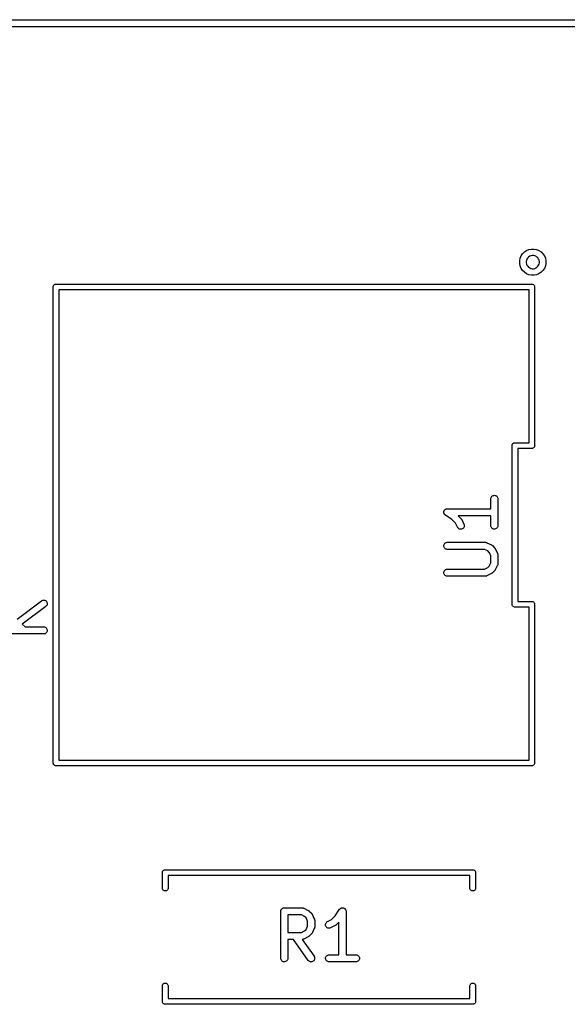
# Model space of a CAD drawing. Extents: x 3.21 to 7.14, y -3.49 to -0.7.
# Tile 10 of 12: x 6.13 to 6.59, y -2.21 to -1.39. Entities that reach past the tile are written whole.
import ezdxf

# ---------------------------------------------------------------- set-up
doc = ezdxf.new("R2010")
doc.units = 0
doc.header["$MEASUREMENT"] = 0
doc.layers.add('BLACK', color=7, linetype='CONTINUOUS')

msp = doc.modelspace()

# ---------------------------------------------------------------- linework, layer by layer
at = {"layer": 'BLACK', "linetype": 'CONTINUOUS'}
for p, q in [((3.23514, -1.38705), (7.07486, -1.38705)), ((7.07378, -1.39295), (3.23795, -1.39295)), ((6.55548, -1.58301), (6.55701, -1.58148)), ((6.55701, -1.58148), (6.5588, -1.58028)), ((6.5588, -1.58028), (6.5608, -1.57945)), ((6.5608, -1.57945), (6.56292, -1.57903)), ((6.56292, -1.57903), (6.56508, -1.57903)), ((6.56508, -1.57903), (6.5672, -1.57945)), ((6.5672, -1.57945), (6.5692, -1.58028)), ((6.5692, -1.58028), (6.57099, -1.58148)), ((6.57099, -1.58148), (6.57252, -1.58301)), ((6.55303, -1.58892), (6.55345, -1.5868)), ((6.55303, -1.59108), (6.55303, -1.58892)), ((6.55345, -1.5868), (6.55428, -1.5848)), ((6.55428, -1.5848), (6.55548, -1.58301)), ((6.55873, -1.5884), (6.55851, -1.58946)), ((6.55851, -1.58946), (6.55851, -1.59054)), ((6.55851, -1.59054), (6.55873, -1.5916)), ((6.55914, -1.5874), (6.55873, -1.5884)), ((6.55974, -1.5865), (6.55914, -1.5874)), ((6.5605, -1.58574), (6.55974, -1.5865)), ((6.5614, -1.58514), (6.5605, -1.58574)), ((6.5624, -1.58473), (6.5614, -1.58514)), ((6.56346, -1.58451), (6.5624, -1.58473)), ((6.56454, -1.58451), (6.56346, -1.58451)), ((6.5656, -1.58473), (6.56454, -1.58451)), ((6.5666, -1.58514), (6.5656, -1.58473)), ((6.5675, -1.58574), (6.5666, -1.58514)), ((6.56826, -1.5865), (6.5675, -1.58574)), ((6.56886, -1.5874), (6.56826, -1.5865)), ((6.56927, -1.5884), (6.56886, -1.5874)), ((6.56949, -1.58946), (6.56927, -1.5884)), ((6.56927, -1.5916), (6.56949, -1.59054)), ((6.56949, -1.59054), (6.56949, -1.58946)), ((6.57252, -1.58301), (6.57372, -1.5848)), ((6.57372, -1.5848), (6.57455, -1.5868)), ((6.57455, -1.5868), (6.57497, -1.58892)), ((6.57497, -1.58892), (6.57497, -1.59108)), ((6.55345, -1.5932), (6.55303, -1.59108)), ((6.55428, -1.5952), (6.55345, -1.5932)), ((6.55548, -1.59699), (6.55428, -1.5952)), ((6.55701, -1.59852), (6.55548, -1.59699)), ((6.5588, -1.59972), (6.55701, -1.59852)), ((6.55873, -1.5916), (6.55914, -1.5926)), ((6.55914, -1.5926), (6.55974, -1.5935)), ((6.55974, -1.5935), (6.5605, -1.59426)), ((6.5605, -1.59426), (6.5614, -1.59486)), ((6.5614, -1.59486), (6.5624, -1.59527)), ((6.5624, -1.59527), (6.56346, -1.59549)), ((6.56346, -1.59549), (6.56454, -1.59549)), ((6.56454, -1.59549), (6.5656, -1.59527)), ((6.5656, -1.59527), (6.5666, -1.59486)), ((6.5666, -1.59486), (6.5675, -1.59426)), ((6.5675, -1.59426), (6.56826, -1.5935)), ((6.56826, -1.5935), (6.56886, -1.5926)), ((6.56886, -1.5926), (6.56927, -1.5916)), ((6.57099, -1.59852), (6.5692, -1.59972)), ((6.57252, -1.59699), (6.57099, -1.59852)), ((6.57372, -1.5952), (6.57252, -1.59699)), ((6.57455, -1.5932), (6.57372, -1.5952)), ((6.57497, -1.59108), (6.57455, -1.5932)), ((6.5608, -1.60055), (6.5588, -1.59972)), ((6.56292, -1.60097), (6.5608, -1.60055)), ((6.56508, -1.60097), (6.56292, -1.60097)), ((6.5672, -1.60055), (6.56508, -1.60097)), ((6.5692, -1.59972), (6.5672, -1.60055)), ((6.16241, -1.61079), (6.16246, -1.61032)), ((6.16243, -1.6109), (6.16241, -1.61079)), ((6.16243, -2.0091), (6.16243, -1.6109)), ((6.16246, -1.61032), (6.16259, -1.60988)), ((6.16259, -1.60988), (6.16281, -1.60947)), ((6.16281, -1.60947), (6.16311, -1.60911)), ((6.16311, -1.60911), (6.16347, -1.60881)), ((6.16347, -1.60881), (6.16388, -1.60859)), ((6.16388, -1.60859), (6.16432, -1.60846)), ((6.16432, -1.60846), (6.16467, -1.60843)), ((6.16467, -1.60843), (6.16479, -1.60841)), ((6.16479, -1.60841), (6.1649, -1.60843)), ((6.1649, -1.60843), (6.5631, -1.60843)), ((6.16715, -1.61315), (6.16715, -2.00685)), ((6.56085, -1.61315), (6.16715, -1.61315)), ((6.56085, -1.74123), (6.56085, -1.61315)), ((6.5631, -1.60843), (6.56321, -1.60841)), ((6.56321, -1.60841), (6.56333, -1.60843)), ((6.56333, -1.60843), (6.56368, -1.60846)), ((6.56368, -1.60846), (6.56412, -1.60859)), ((6.56412, -1.60859), (6.56453, -1.60881)), ((6.56453, -1.60881), (6.56489, -1.60911)), ((6.56489, -1.60911), (6.56519, -1.60947)), ((6.56519, -1.60947), (6.56541, -1.60988)), ((6.56541, -1.60988), (6.56554, -1.61032)), ((6.56554, -1.61032), (6.56559, -1.61079)), ((6.56559, -1.61079), (6.56557, -1.6109)), ((6.56557, -1.6109), (6.56557, -1.74348)), ((6.54667, -1.7436), (6.54671, -1.74313)), ((6.54668, -1.74371), (6.54667, -1.7436)), ((6.54668, -1.87629), (6.54668, -1.74371)), ((6.54671, -1.74313), (6.54685, -1.74269)), ((6.54685, -1.74269), (6.54707, -1.74228)), ((6.54707, -1.74228), (6.54736, -1.74192)), ((6.54736, -1.74192), (6.54772, -1.74162)), ((6.54772, -1.74162), (6.54813, -1.7414)), ((6.54813, -1.7414), (6.54858, -1.74127)), ((6.54858, -1.74127), (6.54892, -1.74123)), ((6.54892, -1.74123), (6.54904, -1.74122)), ((6.54892, -1.74123), (6.54892, -1.74123)), ((6.54904, -1.74122), (6.54916, -1.74123)), ((6.54916, -1.74123), (6.56085, -1.74123)), ((6.5631, -1.74596), (6.5514, -1.74596)), ((6.5514, -1.74596), (6.5514, -1.87404)), ((6.56321, -1.74597), (6.5631, -1.74596)), ((6.56333, -1.74596), (6.56321, -1.74597)), ((6.56368, -1.74592), (6.56333, -1.74596)), ((6.56333, -1.74596), (6.56333, -1.74596)), ((6.56412, -1.74579), (6.56368, -1.74592)), ((6.56453, -1.74557), (6.56412, -1.74579)), ((6.56489, -1.74527), (6.56453, -1.74557)), ((6.56519, -1.74491), (6.56489, -1.74527)), ((6.56541, -1.7445), (6.56519, -1.74491)), ((6.56554, -1.74406), (6.56541, -1.7445)), ((6.56559, -1.7436), (6.56554, -1.74406)), ((6.56557, -1.74348), (6.56559, -1.7436)), ((6.52886, -1.78809), (6.52892, -1.78752)), ((6.52886, -1.78813), (6.52886, -1.78809)), ((6.52886, -1.79642), (6.52886, -1.78813)), ((6.52892, -1.78752), (6.5291, -1.78697)), ((6.5291, -1.78697), (6.52937, -1.78646)), ((6.52937, -1.78646), (6.52974, -1.78602)), ((6.52974, -1.78602), (6.53019, -1.78566)), ((6.53019, -1.78566), (6.5307, -1.78539)), ((6.5307, -1.78539), (6.53126, -1.78523)), ((6.53126, -1.78523), (6.53183, -1.78518)), ((6.53183, -1.78518), (6.5324, -1.78524)), ((6.5324, -1.78524), (6.53295, -1.78541)), ((6.53295, -1.78541), (6.53346, -1.78568)), ((6.53346, -1.78568), (6.53391, -1.78605)), ((6.53391, -1.78605), (6.53427, -1.78649)), ((6.53427, -1.78649), (6.53454, -1.787)), ((6.53454, -1.787), (6.53471, -1.78756)), ((6.53471, -1.78756), (6.53476, -1.78813)), ((6.53476, -1.78813), (6.53476, -1.81063)), ((6.49081, -1.79692), (6.49107, -1.79678)), ((6.49107, -1.79678), (6.49131, -1.79665)), ((6.49131, -1.79665), (6.49132, -1.79665)), ((6.49132, -1.79665), (6.49159, -1.79657)), ((6.49132, -1.79665), (6.49132, -1.79665)), ((6.49159, -1.79657), (6.49187, -1.79648)), ((6.49187, -1.79648), (6.49216, -1.79645)), ((6.49187, -1.79648), (6.49187, -1.79648)), ((6.49187, -1.79648), (6.49187, -1.79648)), ((6.49216, -1.79645), (6.49244, -1.79642)), ((6.49244, -1.79642), (6.52886, -1.79642)), ((6.48949, -1.79935), (6.48952, -1.79907)), ((6.48949, -1.79936), (6.48949, -1.79935)), ((6.48949, -1.79935), (6.48949, -1.79935)), ((6.48951, -1.79965), (6.48949, -1.79936)), ((6.48954, -1.79993), (6.48951, -1.79965)), ((6.48952, -1.79907), (6.48955, -1.79878)), ((6.48962, -1.80021), (6.48954, -1.79993)), ((6.48954, -1.79993), (6.48954, -1.79993)), ((6.48954, -1.79993), (6.48954, -1.79993)), ((6.48955, -1.79878), (6.48964, -1.7985)), ((6.48955, -1.79878), (6.48955, -1.79878)), ((6.48955, -1.79878), (6.48955, -1.79878)), ((6.4897, -1.80048), (6.48962, -1.80021)), ((6.48964, -1.7985), (6.48972, -1.79823)), ((6.48983, -1.80073), (6.4897, -1.80048)), ((6.4897, -1.80048), (6.4897, -1.80048)), ((6.4897, -1.80048), (6.4897, -1.80048)), ((6.48972, -1.79823), (6.48986, -1.79796)), ((6.48972, -1.79823), (6.48972, -1.79823)), ((6.48972, -1.79823), (6.48972, -1.79823)), ((6.48997, -1.80099), (6.48983, -1.80073)), ((6.48986, -1.79796), (6.48999, -1.79773)), ((6.49015, -1.80122), (6.48997, -1.80099)), ((6.48997, -1.80099), (6.48997, -1.80099)), ((6.48997, -1.80099), (6.48997, -1.80099)), ((6.48999, -1.79772), (6.49018, -1.7975)), ((6.48999, -1.79773), (6.48999, -1.79772)), ((6.48999, -1.79772), (6.48999, -1.79772)), ((6.49033, -1.80144), (6.49015, -1.80122)), ((6.49018, -1.7975), (6.49036, -1.79728)), ((6.49055, -1.80163), (6.49033, -1.80144)), ((6.49033, -1.80144), (6.49033, -1.80144)), ((6.49033, -1.80144), (6.49033, -1.80144)), ((6.49036, -1.79728), (6.49059, -1.79709)), ((6.49036, -1.79728), (6.49036, -1.79728)), ((6.49036, -1.79728), (6.49036, -1.79728)), ((6.49077, -1.80181), (6.49055, -1.80163)), ((6.49059, -1.79709), (6.49081, -1.79692)), ((6.4908, -1.80183), (6.49077, -1.80181)), ((6.49077, -1.80181), (6.49077, -1.80181)), ((6.49077, -1.80181), (6.49077, -1.80181)), ((6.49077, -1.80181), (6.49077, -1.80181)), ((6.49618, -1.80542), (6.4908, -1.80183)), ((6.49081, -1.79692), (6.49081, -1.79692)), ((6.49081, -1.79692), (6.49081, -1.79692)), ((6.52886, -1.80233), (6.50144, -1.80233)), ((6.50144, -1.80233), (6.5039, -1.80479)), ((6.5039, -1.80479), (6.50393, -1.80482)), ((6.50393, -1.80482), (6.50403, -1.80495)), ((6.50403, -1.80495), (6.50415, -1.80507)), ((6.50415, -1.80507), (6.50421, -1.80517)), ((6.52886, -1.81063), (6.52886, -1.80233)), ((6.49939, -1.80863), (6.49618, -1.80542)), ((6.50105, -1.81195), (6.49939, -1.80863)), ((6.50135, -1.81243), (6.50105, -1.81195)), ((6.50175, -1.81285), (6.50135, -1.81243)), ((6.50222, -1.81319), (6.50175, -1.81285)), ((6.50275, -1.81342), (6.50222, -1.81319)), ((6.50421, -1.80517), (6.50429, -1.80527)), ((6.50429, -1.80527), (6.50437, -1.80542)), ((6.50437, -1.80542), (6.50446, -1.80556)), ((6.50499, -1.81328), (6.50445, -1.81348)), ((6.50446, -1.80556), (6.50633, -1.80931)), ((6.50548, -1.81297), (6.50499, -1.81328)), ((6.5059, -1.81258), (6.50548, -1.81297)), ((6.50624, -1.81211), (6.5059, -1.81258)), ((6.50648, -1.81159), (6.50624, -1.81211)), ((6.50633, -1.80931), (6.50635, -1.80934)), ((6.50635, -1.80934), (6.50655, -1.80988)), ((6.50661, -1.81103), (6.50648, -1.81159)), ((6.50655, -1.80988), (6.50664, -1.81045)), ((6.50664, -1.81045), (6.50661, -1.81103)), ((6.52891, -1.8112), (6.52886, -1.81063)), ((6.52908, -1.81175), (6.52891, -1.8112)), ((6.52935, -1.81226), (6.52908, -1.81175)), ((6.52972, -1.81271), (6.52935, -1.81226)), ((6.53016, -1.81307), (6.52972, -1.81271)), ((6.53067, -1.81335), (6.53016, -1.81307)), ((6.53122, -1.81352), (6.53067, -1.81335)), ((6.53292, -1.81336), (6.53236, -1.81353)), ((6.53343, -1.8131), (6.53292, -1.81336)), ((6.53388, -1.81274), (6.53343, -1.8131)), ((6.53425, -1.81229), (6.53388, -1.81274)), ((6.53452, -1.81179), (6.53425, -1.81229)), ((6.5347, -1.81124), (6.53452, -1.81179)), ((6.53476, -1.81067), (6.5347, -1.81124)), ((6.53476, -1.81063), (6.53476, -1.81067)), ((6.50331, -1.81355), (6.50275, -1.81342)), ((6.50388, -1.81357), (6.50331, -1.81355)), ((6.50445, -1.81348), (6.50388, -1.81357)), ((6.53179, -1.81358), (6.53122, -1.81352)), ((6.53236, -1.81353), (6.53179, -1.81358)), ((6.48949, -1.82748), (6.48955, -1.82691)), ((6.48954, -1.82805), (6.48949, -1.82748)), ((6.4897, -1.82861), (6.48954, -1.82805)), ((6.48955, -1.82691), (6.48972, -1.82635)), ((6.48997, -1.82912), (6.4897, -1.82861)), ((6.48972, -1.82635), (6.48999, -1.82585)), ((6.49033, -1.82956), (6.48997, -1.82912)), ((6.48999, -1.82585), (6.49036, -1.8254)), ((6.49077, -1.82994), (6.49033, -1.82956)), ((6.49036, -1.8254), (6.49081, -1.82504)), ((6.49081, -1.82504), (6.49131, -1.82477)), ((6.49131, -1.82477), (6.49187, -1.8246)), ((6.49187, -1.8246), (6.49244, -1.82455)), ((6.49244, -1.82455), (6.52431, -1.82455)), ((6.52431, -1.82455), (6.52435, -1.82455)), ((6.52435, -1.82455), (6.52444, -1.82456)), ((6.52444, -1.82456), (6.52453, -1.82455)), ((6.52453, -1.82455), (6.52472, -1.82459)), ((6.52472, -1.82459), (6.52493, -1.82461)), ((6.52493, -1.82461), (6.52501, -1.82464)), ((6.52501, -1.82464), (6.52509, -1.82465)), ((6.52509, -1.82465), (6.52528, -1.82472)), ((6.52528, -1.82472), (6.52547, -1.82479)), ((6.52547, -1.82479), (6.52555, -1.82483)), ((6.52555, -1.82483), (6.52563, -1.82486)), ((6.52563, -1.82486), (6.52938, -1.82673)), ((6.52938, -1.82673), (6.52942, -1.82675)), ((6.52942, -1.82675), (6.52956, -1.82684)), ((6.52956, -1.82684), (6.5297, -1.82692)), ((6.5297, -1.82692), (6.5298, -1.827)), ((6.5298, -1.827), (6.5299, -1.82707)), ((6.5299, -1.82707), (6.53002, -1.82718)), ((6.53002, -1.82718), (6.53015, -1.82729)), ((6.53015, -1.82729), (6.53202, -1.82916)), ((6.53202, -1.82916), (6.53205, -1.82919)), ((6.53205, -1.82919), (6.53216, -1.82932)), ((6.53216, -1.82932), (6.53227, -1.82944)), ((6.53227, -1.82944), (6.53234, -1.82954)), ((6.53234, -1.82954), (6.53241, -1.82964)), ((6.53241, -1.82964), (6.53249, -1.82979)), ((6.53249, -1.82979), (6.53258, -1.82993)), ((6.49128, -1.83021), (6.49077, -1.82994)), ((6.49183, -1.83039), (6.49128, -1.83021)), ((6.4924, -1.83045), (6.49183, -1.83039)), ((6.49244, -1.83045), (6.4924, -1.83045)), ((6.52361, -1.83045), (6.49244, -1.83045)), ((6.52631, -1.8318), (6.52361, -1.83045)), ((6.52751, -1.833), (6.52631, -1.8318)), ((6.52886, -1.8357), (6.52751, -1.833)), ((6.52886, -1.8418), (6.52886, -1.8357)), ((6.53258, -1.82993), (6.53445, -1.83368)), ((6.53445, -1.83368), (6.53447, -1.83371)), ((6.53447, -1.83371), (6.5345, -1.8338)), ((6.5345, -1.8338), (6.53454, -1.83387)), ((6.53454, -1.83387), (6.5346, -1.83407)), ((6.5346, -1.83407), (6.53467, -1.83426)), ((6.53467, -1.83426), (6.53468, -1.83434)), ((6.53468, -1.83434), (6.53471, -1.83442)), ((6.53471, -1.83442), (6.53473, -1.83463)), ((6.53473, -1.83463), (6.53476, -1.83482)), ((6.53476, -1.83482), (6.53475, -1.83491)), ((6.53475, -1.83491), (6.53476, -1.835)), ((6.53476, -1.835), (6.53476, -1.8425)), ((6.52361, -1.84704), (6.52631, -1.84569)), ((6.52631, -1.84569), (6.52751, -1.8445)), ((6.52751, -1.8445), (6.52886, -1.8418)), ((6.53445, -1.84382), (6.53258, -1.84757)), ((6.53448, -1.84374), (6.53445, -1.84382)), ((6.53452, -1.84366), (6.53448, -1.84374)), ((6.53459, -1.84347), (6.53452, -1.84366)), ((6.53466, -1.84328), (6.53459, -1.84347)), ((6.53467, -1.84319), (6.53466, -1.84328)), ((6.5347, -1.84311), (6.53467, -1.84319)), ((6.53472, -1.84291), (6.5347, -1.84311)), ((6.53476, -1.84271), (6.53472, -1.84291)), ((6.53476, -1.84254), (6.53475, -1.84262)), ((6.53475, -1.84262), (6.53476, -1.84271)), ((6.53476, -1.8425), (6.53476, -1.84254)), ((6.48949, -1.84998), (6.48955, -1.8494)), ((6.48954, -1.85055), (6.48949, -1.84998)), ((6.4897, -1.8511), (6.48954, -1.85055)), ((6.48955, -1.8494), (6.48972, -1.84885)), ((6.48997, -1.85161), (6.4897, -1.8511)), ((6.48972, -1.84885), (6.48999, -1.84835)), ((6.49033, -1.85206), (6.48997, -1.85161)), ((6.48999, -1.84835), (6.49036, -1.8479)), ((6.49077, -1.85243), (6.49033, -1.85206)), ((6.49036, -1.8479), (6.49081, -1.84754)), ((6.49128, -1.85271), (6.49077, -1.85243)), ((6.49081, -1.84754), (6.49131, -1.84727)), ((6.49183, -1.85288), (6.49128, -1.85271)), ((6.49131, -1.84727), (6.49187, -1.8471)), ((6.4924, -1.85295), (6.49183, -1.85288)), ((6.49187, -1.8471), (6.49244, -1.84704)), ((6.49244, -1.85295), (6.4924, -1.85295)), ((6.49244, -1.84704), (6.52361, -1.84704)), ((6.52431, -1.85295), (6.49244, -1.85295)), ((6.5244, -1.85294), (6.52431, -1.85295)), ((6.52448, -1.85294), (6.5244, -1.85294)), ((6.52468, -1.85291), (6.52448, -1.85294)), ((6.52488, -1.85289), (6.52468, -1.85291)), ((6.52497, -1.85287), (6.52488, -1.85289)), ((6.52505, -1.85285), (6.52497, -1.85287)), ((6.52524, -1.85278), (6.52505, -1.85285)), ((6.52544, -1.85273), (6.52524, -1.85278)), ((6.52551, -1.85269), (6.52544, -1.85273)), ((6.52559, -1.85266), (6.52551, -1.85269)), ((6.52563, -1.85264), (6.52559, -1.85266)), ((6.52938, -1.85076), (6.52563, -1.85264)), ((6.52952, -1.85067), (6.52938, -1.85076)), ((6.52967, -1.8506), (6.52952, -1.85067)), ((6.52976, -1.85052), (6.52967, -1.8506)), ((6.52987, -1.85046), (6.52976, -1.85052)), ((6.52999, -1.85034), (6.52987, -1.85046)), ((6.53012, -1.85024), (6.52999, -1.85034)), ((6.53015, -1.85021), (6.53012, -1.85024)), ((6.53202, -1.84833), (6.53015, -1.85021)), ((6.53213, -1.84821), (6.53202, -1.84833)), ((6.53224, -1.84809), (6.53213, -1.84821)), ((6.53231, -1.84798), (6.53224, -1.84809)), ((6.53239, -1.84789), (6.53231, -1.84798)), ((6.53247, -1.84774), (6.53239, -1.84789)), ((6.53256, -1.8476), (6.53247, -1.84774)), ((6.53258, -1.84757), (6.53256, -1.8476)), ((6.13227, -1.88879), (6.15272, -1.87345)), ((6.15626, -1.87818), (6.13649, -1.89301)), ((6.15272, -1.87345), (6.15275, -1.87343)), ((6.15275, -1.87343), (6.15325, -1.87314)), ((6.15325, -1.87314), (6.15379, -1.87294)), ((6.15379, -1.87294), (6.15436, -1.87286)), ((6.15436, -1.87286), (6.15494, -1.8729)), ((6.15494, -1.8729), (6.15549, -1.87304)), ((6.15549, -1.87304), (6.15601, -1.87329)), ((6.15601, -1.87329), (6.15648, -1.87363)), ((6.15668, -1.87779), (6.15626, -1.87818)), ((6.15648, -1.87363), (6.15686, -1.87406)), ((6.15703, -1.87732), (6.15668, -1.87779)), ((6.15686, -1.87406), (6.15716, -1.87455)), ((6.15727, -1.8768), (6.15703, -1.87732)), ((6.15716, -1.87455), (6.15735, -1.8751)), ((6.15741, -1.87624), (6.15727, -1.8768)), ((6.15735, -1.8751), (6.15744, -1.87567)), ((6.15744, -1.87567), (6.15741, -1.87624)), ((6.54667, -1.8764), (6.54668, -1.87629)), ((6.54671, -1.87687), (6.54667, -1.8764)), ((6.54685, -1.87731), (6.54671, -1.87687)), ((6.54707, -1.87772), (6.54685, -1.87731)), ((6.54736, -1.87808), (6.54707, -1.87772)), ((6.54772, -1.87838), (6.54736, -1.87808)), ((6.54813, -1.8786), (6.54772, -1.87838)), ((6.54858, -1.87873), (6.54813, -1.8786)), ((6.54904, -1.87878), (6.54858, -1.87873)), ((6.54916, -1.87877), (6.54904, -1.87878)), ((6.56085, -1.87877), (6.54916, -1.87877)), ((6.5514, -1.87404), (6.5631, -1.87404)), ((6.56085, -2.00685), (6.56085, -1.87877)), ((6.5631, -1.87404), (6.56321, -1.87403)), ((6.56321, -1.87403), (6.56333, -1.87404)), ((6.56333, -1.87404), (6.56368, -1.87408)), ((6.56368, -1.87408), (6.56412, -1.87421)), ((6.56412, -1.87421), (6.56453, -1.87443)), ((6.56453, -1.87443), (6.56489, -1.87473)), ((6.56489, -1.87473), (6.56519, -1.87509)), ((6.56519, -1.87509), (6.56541, -1.8755)), ((6.56541, -1.8755), (6.56554, -1.87594)), ((6.56554, -1.87594), (6.56559, -1.8764)), ((6.56559, -1.8764), (6.56557, -1.87652)), ((6.56557, -1.87652), (6.56557, -2.0091)), ((6.13649, -1.89301), (6.13884, -1.89536)), ((6.13884, -1.89536), (6.15449, -1.89536)), ((6.15449, -1.89536), (6.15453, -1.89536)), ((6.15453, -1.89536), (6.1551, -1.89542)), ((6.1551, -1.89542), (6.15565, -1.8956)), ((6.15565, -1.8956), (6.15616, -1.89587)), ((6.15449, -1.90126), (6.11512, -1.90126)), ((6.15506, -1.90121), (6.15449, -1.90126)), ((6.15561, -1.90104), (6.15506, -1.90121)), ((6.15612, -1.90077), (6.15561, -1.90104)), ((6.15657, -1.90041), (6.15612, -1.90077)), ((6.15616, -1.89587), (6.1566, -1.89625)), ((6.15694, -1.89996), (6.15657, -1.90041)), ((6.1566, -1.89625), (6.15696, -1.89669)), ((6.15721, -1.89946), (6.15694, -1.89996)), ((6.15696, -1.89669), (6.15723, -1.89721)), ((6.15738, -1.8989), (6.15721, -1.89946)), ((6.15723, -1.89721), (6.15739, -1.89776)), ((6.15744, -1.89833), (6.15738, -1.8989)), ((6.15739, -1.89776), (6.15744, -1.89833)), ((6.16241, -2.00921), (6.16243, -2.0091)), ((6.16246, -2.00968), (6.16241, -2.00921)), ((6.16259, -2.01012), (6.16246, -2.00968)), ((6.16281, -2.01053), (6.16259, -2.01012)), ((6.16311, -2.01089), (6.16281, -2.01053)), ((6.16347, -2.01119), (6.16311, -2.01089)), ((6.16388, -2.01141), (6.16347, -2.01119)), ((6.16715, -2.00685), (6.56085, -2.00685)), ((6.56453, -2.01119), (6.56412, -2.01141)), ((6.56489, -2.01089), (6.56453, -2.01119)), ((6.56519, -2.01053), (6.56489, -2.01089)), ((6.56541, -2.01012), (6.56519, -2.01053)), ((6.56554, -2.00968), (6.56541, -2.01012)), ((6.56559, -2.00921), (6.56554, -2.00968)), ((6.56557, -2.0091), (6.56559, -2.00921)), ((6.16432, -2.01154), (6.16388, -2.01141)), ((6.16467, -2.01157), (6.16432, -2.01154)), ((6.16479, -2.01159), (6.16467, -2.01157)), ((6.16467, -2.01157), (6.16467, -2.01157)), ((6.1649, -2.01157), (6.16479, -2.01159)), ((6.5631, -2.01157), (6.1649, -2.01157)), ((6.56321, -2.01159), (6.5631, -2.01157)), ((6.56333, -2.01157), (6.56321, -2.01159)), ((6.56368, -2.01154), (6.56333, -2.01157)), ((6.56333, -2.01157), (6.56333, -2.01157)), ((6.56412, -2.01141), (6.56368, -2.01154)), ((6.25389, -2.10106), (6.25393, -2.1006)), ((6.2539, -2.10118), (6.25389, -2.10106)), ((6.2539, -2.11417), (6.2539, -2.10118)), ((6.25393, -2.1006), (6.25407, -2.10015)), ((6.25407, -2.10015), (6.25429, -2.09974)), ((6.25429, -2.09974), (6.25458, -2.09938)), ((6.25458, -2.09938), (6.25494, -2.09909)), ((6.25494, -2.09909), (6.25535, -2.09887)), ((6.25535, -2.09887), (6.2558, -2.09873)), ((6.2558, -2.09873), (6.25614, -2.0987)), ((6.25614, -2.0987), (6.25626, -2.09869)), ((6.25626, -2.09869), (6.25638, -2.0987)), ((6.25638, -2.0987), (6.51362, -2.0987)), ((6.51362, -2.0987), (6.51374, -2.09869)), ((6.51374, -2.09869), (6.51386, -2.0987)), ((6.51386, -2.0987), (6.5142, -2.09873)), ((6.5142, -2.09873), (6.51465, -2.09887)), ((6.51465, -2.09887), (6.51506, -2.09909)), ((6.51506, -2.09909), (6.51542, -2.09938)), ((6.51542, -2.09938), (6.51571, -2.09974)), ((6.51571, -2.09974), (6.51593, -2.10015)), ((6.51593, -2.10015), (6.51607, -2.1006)), ((6.51607, -2.1006), (6.51611, -2.10106)), ((6.51611, -2.10106), (6.5161, -2.10118)), ((6.5161, -2.10118), (6.5161, -2.11417)), ((6.51138, -2.10343), (6.25862, -2.10343)), ((6.25862, -2.10343), (6.25862, -2.11417)), ((6.51138, -2.11417), (6.51138, -2.10343)), ((6.25393, -2.11452), (6.2539, -2.11417)), ((6.25407, -2.11496), (6.25393, -2.11452)), ((6.25429, -2.11537), (6.25407, -2.11496)), ((6.25458, -2.11573), (6.25429, -2.11537)), ((6.25494, -2.11603), (6.25458, -2.11573)), ((6.25535, -2.11625), (6.25494, -2.11603)), ((6.2558, -2.11638), (6.25535, -2.11625)), ((6.25626, -2.11643), (6.2558, -2.11638)), ((6.25672, -2.11638), (6.25626, -2.11643)), ((6.25717, -2.11625), (6.25672, -2.11638)), ((6.25758, -2.11603), (6.25717, -2.11625)), ((6.25794, -2.11573), (6.25758, -2.11603)), ((6.25823, -2.11537), (6.25794, -2.11573)), ((6.25845, -2.11496), (6.25823, -2.11537)), ((6.25859, -2.11452), (6.25845, -2.11496)), ((6.25862, -2.11417), (6.25859, -2.11452)), ((6.51141, -2.11452), (6.51138, -2.11417)), ((6.51155, -2.11496), (6.51141, -2.11452)), ((6.51177, -2.11537), (6.51155, -2.11496)), ((6.51206, -2.11573), (6.51177, -2.11537)), ((6.51242, -2.11603), (6.51206, -2.11573)), ((6.51283, -2.11625), (6.51242, -2.11603)), ((6.51328, -2.11638), (6.51283, -2.11625)), ((6.51374, -2.11643), (6.51328, -2.11638)), ((6.5142, -2.11638), (6.51374, -2.11643)), ((6.51465, -2.11625), (6.5142, -2.11638)), ((6.51506, -2.11603), (6.51465, -2.11625)), ((6.51542, -2.11573), (6.51506, -2.11603)), ((6.51571, -2.11537), (6.51542, -2.11573)), ((6.51593, -2.11496), (6.51571, -2.11537)), ((6.51607, -2.11452), (6.51593, -2.11496)), ((6.5161, -2.11417), (6.51607, -2.11452)), ((6.35299, -2.1334), (6.35302, -2.13312)), ((6.35299, -2.13342), (6.35299, -2.1334)), ((6.35299, -2.13344), (6.35299, -2.13342)), ((6.35299, -2.13342), (6.35299, -2.13342)), ((6.35299, -2.13342), (6.35299, -2.13342)), ((6.35299, -2.17281), (6.35299, -2.13344)), ((6.35302, -2.13312), (6.35305, -2.13285)), ((6.35305, -2.13283), (6.35314, -2.13256)), ((6.35305, -2.13284), (6.35305, -2.13283)), ((6.35305, -2.13285), (6.35305, -2.13284)), ((6.35314, -2.13256), (6.35322, -2.1323)), ((6.35322, -2.13229), (6.35323, -2.13228)), ((6.35322, -2.1323), (6.35322, -2.13229)), ((6.35323, -2.13228), (6.35336, -2.13203)), ((6.35336, -2.13203), (6.35349, -2.13179)), ((6.35349, -2.13179), (6.3535, -2.13178)), ((6.3535, -2.13177), (6.35368, -2.13156)), ((6.3535, -2.13178), (6.3535, -2.13177)), ((6.35368, -2.13156), (6.35386, -2.13134)), ((6.35386, -2.13134), (6.35387, -2.13134)), ((6.35387, -2.13134), (6.35388, -2.13133)), ((6.35388, -2.13133), (6.35409, -2.13116)), ((6.35409, -2.13116), (6.35431, -2.13098)), ((6.35431, -2.13098), (6.35432, -2.13098)), ((6.35432, -2.13097), (6.35457, -2.13084)), ((6.35432, -2.13098), (6.35432, -2.13097)), ((6.35457, -2.13084), (6.35482, -2.13071)), ((6.35482, -2.13071), (6.35483, -2.13071)), ((6.35483, -2.1307), (6.3551, -2.13062)), ((6.35483, -2.13071), (6.35483, -2.1307)), ((6.3551, -2.13062), (6.35537, -2.13054)), ((6.35537, -2.13054), (6.35538, -2.13054)), ((6.35538, -2.13054), (6.35539, -2.13054)), ((6.35539, -2.13054), (6.35566, -2.13051)), ((6.35566, -2.13051), (6.35594, -2.13049)), ((6.35594, -2.13049), (6.37094, -2.13049)), ((6.37094, -2.13049), (6.37098, -2.13049)), ((6.37098, -2.13049), (6.37107, -2.1305)), ((6.37107, -2.1305), (6.37115, -2.1305)), ((6.37115, -2.1305), (6.37135, -2.13053)), ((6.37135, -2.13053), (6.37155, -2.13055)), ((6.37155, -2.13055), (6.37164, -2.13058)), ((6.37164, -2.13058), (6.37172, -2.13059)), ((6.37172, -2.13059), (6.37191, -2.13067)), ((6.37191, -2.13067), (6.3721, -2.13073)), ((6.3721, -2.13073), (6.37218, -2.13077)), ((6.37218, -2.13077), (6.37226, -2.1308)), ((6.37226, -2.1308), (6.37601, -2.13267)), ((6.37601, -2.13267), (6.37605, -2.13269)), ((6.37605, -2.13269), (6.37619, -2.13278)), ((6.37619, -2.13278), (6.37633, -2.13286)), ((6.37633, -2.13286), (6.37643, -2.13294)), ((6.37643, -2.13294), (6.37653, -2.13301)), ((6.37653, -2.13301), (6.37665, -2.13312)), ((6.37665, -2.13312), (6.37678, -2.13323)), ((6.37678, -2.13323), (6.37865, -2.1351)), ((6.39864, -2.13718), (6.40223, -2.1318)), ((6.40223, -2.1318), (6.40225, -2.13177)), ((6.40225, -2.13177), (6.40243, -2.13155)), ((6.40225, -2.13177), (6.40225, -2.13177)), ((6.40225, -2.13177), (6.40225, -2.13177)), ((6.40225, -2.13177), (6.40225, -2.13177)), ((6.40243, -2.13155), (6.40262, -2.13133)), ((6.40262, -2.13133), (6.40285, -2.13115)), ((6.40262, -2.13133), (6.40262, -2.13133)), ((6.40262, -2.13133), (6.40262, -2.13133)), ((6.40285, -2.13115), (6.40307, -2.13097)), ((6.40307, -2.13097), (6.40333, -2.13083)), ((6.40307, -2.13097), (6.40307, -2.13097)), ((6.40307, -2.13097), (6.40307, -2.13097)), ((6.40333, -2.13083), (6.40358, -2.1307)), ((6.40358, -2.1307), (6.40385, -2.13062)), ((6.40358, -2.1307), (6.40358, -2.1307)), ((6.40358, -2.1307), (6.40358, -2.1307)), ((6.40385, -2.13062), (6.40413, -2.13054)), ((6.40413, -2.13054), (6.40413, -2.13054)), ((6.40413, -2.13054), (6.40414, -2.13054)), ((6.40414, -2.13054), (6.40441, -2.13051)), ((6.40441, -2.13051), (6.40471, -2.13049)), ((6.40471, -2.13049), (6.40471, -2.13049)), ((6.40471, -2.13049), (6.40499, -2.13052)), ((6.40471, -2.13049), (6.40471, -2.13049)), ((6.40499, -2.13052), (6.40528, -2.13055)), ((6.40528, -2.13055), (6.40528, -2.13055)), ((6.40528, -2.13055), (6.40528, -2.13055)), ((6.40528, -2.13055), (6.40555, -2.13063)), ((6.40555, -2.13063), (6.40583, -2.13072)), ((6.40583, -2.13072), (6.40583, -2.13072)), ((6.40583, -2.13072), (6.40583, -2.13072)), ((6.40583, -2.13072), (6.40607, -2.13085)), ((6.40607, -2.13085), (6.40634, -2.13099)), ((6.40634, -2.13099), (6.40634, -2.13099)), ((6.40634, -2.13099), (6.40634, -2.13099)), ((6.40634, -2.13099), (6.40655, -2.13117)), ((6.40655, -2.13117), (6.40678, -2.13136)), ((6.40678, -2.13136), (6.40678, -2.13136)), ((6.40678, -2.13136), (6.40678, -2.13136)), ((6.40678, -2.13136), (6.40696, -2.13158)), ((6.40696, -2.13158), (6.40714, -2.13181)), ((6.40714, -2.13181), (6.40715, -2.13181)), ((6.40715, -2.13181), (6.40715, -2.13181)), ((6.40715, -2.13181), (6.40728, -2.13206)), ((6.40728, -2.13206), (6.40741, -2.13231)), ((6.40741, -2.13231), (6.40742, -2.13232)), ((6.40742, -2.13232), (6.40742, -2.13232)), ((6.40742, -2.13232), (6.4075, -2.13258)), ((6.4075, -2.13258), (6.40758, -2.13287)), ((6.40758, -2.13287), (6.40758, -2.13287)), ((6.40758, -2.13287), (6.40758, -2.13287)), ((6.40758, -2.13287), (6.40761, -2.13316)), ((6.40761, -2.13316), (6.40764, -2.13344)), ((6.40764, -2.13344), (6.40764, -2.16986)), ((6.35889, -2.13639), (6.35889, -2.15111)), ((6.37024, -2.13639), (6.35889, -2.13639)), ((6.37294, -2.13774), (6.37024, -2.13639)), ((6.37414, -2.13894), (6.37294, -2.13774)), ((6.37549, -2.14164), (6.37414, -2.13894)), ((6.37549, -2.14587), (6.37549, -2.14164)), ((6.37865, -2.1351), (6.37868, -2.13513)), ((6.37868, -2.13513), (6.37878, -2.13526)), ((6.37878, -2.13526), (6.3789, -2.13538)), ((6.3789, -2.13538), (6.37896, -2.13549)), ((6.37896, -2.13549), (6.37904, -2.13558)), ((6.37904, -2.13558), (6.37912, -2.13573)), ((6.37912, -2.13573), (6.3792, -2.13587)), ((6.3792, -2.13587), (6.38108, -2.13962)), ((6.38108, -2.13962), (6.3811, -2.13966)), ((6.3811, -2.13966), (6.38113, -2.13974)), ((6.38113, -2.13974), (6.38117, -2.13981)), ((6.38117, -2.13981), (6.38123, -2.14001)), ((6.38123, -2.14001), (6.3813, -2.1402)), ((6.3813, -2.1402), (6.38131, -2.14028)), ((6.38131, -2.14028), (6.38133, -2.14037)), ((6.38133, -2.14037), (6.38135, -2.14057)), ((6.38135, -2.14057), (6.38139, -2.14077)), ((6.38139, -2.14077), (6.38138, -2.14085)), ((6.38138, -2.14085), (6.38139, -2.14094)), ((6.38139, -2.14094), (6.38139, -2.14656)), ((6.39088, -2.14322), (6.39121, -2.14275)), ((6.39121, -2.14275), (6.39163, -2.14235)), ((6.39163, -2.14235), (6.39212, -2.14205)), ((6.39212, -2.14205), (6.39544, -2.14039)), ((6.39544, -2.14039), (6.39864, -2.13718)), ((6.40173, -2.14244), (6.39927, -2.1449)), ((6.40173, -2.16986), (6.40173, -2.14244)), ((6.35889, -2.15111), (6.37024, -2.15111)), ((6.37024, -2.15111), (6.37294, -2.14976)), ((6.37294, -2.14976), (6.37414, -2.14856)), ((6.37414, -2.14856), (6.37549, -2.14587)), ((6.38108, -2.14788), (6.3792, -2.15163)), ((6.38111, -2.1478), (6.38108, -2.14788)), ((6.38115, -2.14773), (6.38111, -2.1478)), ((6.38121, -2.14753), (6.38115, -2.14773)), ((6.38129, -2.14735), (6.38121, -2.14753)), ((6.3813, -2.14726), (6.38129, -2.14735)), ((6.38133, -2.14718), (6.3813, -2.14726)), ((6.38135, -2.14698), (6.38133, -2.14718)), ((6.38138, -2.14678), (6.38135, -2.14698)), ((6.38139, -2.1466), (6.38138, -2.14669)), ((6.38138, -2.14669), (6.38138, -2.14678)), ((6.38139, -2.14656), (6.38139, -2.1466)), ((6.39049, -2.14488), (6.39051, -2.14431)), ((6.39058, -2.14545), (6.39049, -2.14488)), ((6.39051, -2.14431), (6.39064, -2.14375)), ((6.39079, -2.14599), (6.39058, -2.14545)), ((6.39064, -2.14375), (6.39088, -2.14322)), ((6.39109, -2.14648), (6.39079, -2.14599)), ((6.39148, -2.1469), (6.39109, -2.14648)), ((6.39195, -2.14724), (6.39148, -2.1469)), ((6.39247, -2.14748), (6.39195, -2.14724)), ((6.39303, -2.14761), (6.39247, -2.14748)), ((6.39361, -2.14764), (6.39303, -2.14761)), ((6.39418, -2.14755), (6.39361, -2.14764)), ((6.39472, -2.14735), (6.39418, -2.14755)), ((6.39476, -2.14733), (6.39472, -2.14735)), ((6.39851, -2.14546), (6.39476, -2.14733)), ((6.39865, -2.14537), (6.39851, -2.14546)), ((6.39879, -2.14529), (6.39865, -2.14537)), ((6.39889, -2.14521), (6.39879, -2.14529)), ((6.39899, -2.14515), (6.39889, -2.14521)), ((6.39911, -2.14503), (6.39899, -2.14515)), ((6.39924, -2.14493), (6.39911, -2.14503)), ((6.39927, -2.1449), (6.39924, -2.14493)), ((6.36378, -2.15702), (6.35889, -2.15702)), ((6.35889, -2.15702), (6.35889, -2.17281)), ((6.37602, -2.1745), (6.36378, -2.15702)), ((6.37103, -2.15701), (6.37098, -2.15701)), ((6.37098, -2.15701), (6.38086, -2.17112)), ((6.37111, -2.15701), (6.37103, -2.15701)), ((6.37131, -2.15698), (6.37111, -2.15701)), ((6.37151, -2.15696), (6.37131, -2.15698)), ((6.3716, -2.15693), (6.37151, -2.15696)), ((6.37168, -2.15692), (6.3716, -2.15693)), ((6.37187, -2.15685), (6.37168, -2.15692)), ((6.37206, -2.15679), (6.37187, -2.15685)), ((6.37214, -2.15675), (6.37206, -2.15679)), ((6.37222, -2.15672), (6.37214, -2.15675)), ((6.37226, -2.1567), (6.37222, -2.15672)), ((6.37601, -2.15483), (6.37226, -2.1567)), ((6.37615, -2.15474), (6.37601, -2.15483)), ((6.3763, -2.15466), (6.37615, -2.15474)), ((6.37639, -2.15459), (6.3763, -2.15466)), ((6.3765, -2.15452), (6.37639, -2.15459)), ((6.37662, -2.15441), (6.3765, -2.15452)), ((6.37675, -2.1543), (6.37662, -2.15441)), ((6.37678, -2.15428), (6.37675, -2.1543)), ((6.37865, -2.1524), (6.37678, -2.15428)), ((6.37876, -2.15227), (6.37865, -2.1524)), ((6.37887, -2.15215), (6.37876, -2.15227)), ((6.37894, -2.15205), (6.37887, -2.15215)), ((6.37902, -2.15196), (6.37894, -2.15205)), ((6.3791, -2.15181), (6.37902, -2.15196)), ((6.37919, -2.15167), (6.3791, -2.15181)), ((6.3792, -2.15163), (6.37919, -2.15167)), ((6.35304, -2.17338), (6.35299, -2.17281)), ((6.35321, -2.17394), (6.35304, -2.17338)), ((6.35348, -2.17444), (6.35321, -2.17394)), ((6.35385, -2.17489), (6.35348, -2.17444)), ((6.35429, -2.17526), (6.35385, -2.17489)), ((6.3548, -2.17553), (6.35429, -2.17526)), ((6.35535, -2.1757), (6.3548, -2.17553)), ((6.35592, -2.17576), (6.35535, -2.1757)), ((6.35649, -2.17571), (6.35592, -2.17576)), ((6.35705, -2.17555), (6.35649, -2.17571)), ((6.35756, -2.17528), (6.35705, -2.17555)), ((6.35801, -2.17492), (6.35756, -2.17528)), ((6.35838, -2.17448), (6.35801, -2.17492)), ((6.35866, -2.17397), (6.35838, -2.17448)), ((6.35883, -2.17342), (6.35866, -2.17397)), ((6.35889, -2.17285), (6.35883, -2.17342)), ((6.35889, -2.17281), (6.35889, -2.17285)), ((6.37639, -2.17494), (6.37602, -2.1745)), ((6.37685, -2.1753), (6.37639, -2.17494)), ((6.37736, -2.17556), (6.37685, -2.1753)), ((6.37791, -2.17572), (6.37736, -2.17556)), ((6.37849, -2.17576), (6.37791, -2.17572)), ((6.37906, -2.1757), (6.37849, -2.17576)), ((6.37961, -2.17552), (6.37906, -2.1757)), ((6.38011, -2.17524), (6.37961, -2.17552)), ((6.38055, -2.17487), (6.38011, -2.17524)), ((6.38091, -2.17442), (6.38055, -2.17487)), ((6.38086, -2.17112), (6.38088, -2.17115)), ((6.38088, -2.17115), (6.38116, -2.17166)), ((6.38118, -2.17391), (6.38091, -2.17442)), ((6.38116, -2.17166), (6.38133, -2.17221)), ((6.38134, -2.17335), (6.38118, -2.17391)), ((6.38133, -2.17221), (6.38139, -2.17278)), ((6.38139, -2.17278), (6.38134, -2.17335)), ((6.39048, -2.17279), (6.39054, -2.17222)), ((6.39054, -2.17336), (6.39048, -2.17279)), ((6.39054, -2.17222), (6.39071, -2.17167)), ((6.3907, -2.17392), (6.39054, -2.17336)), ((6.39097, -2.17443), (6.3907, -2.17392)), ((6.39071, -2.17167), (6.39099, -2.17116)), ((6.39133, -2.17488), (6.39097, -2.17443)), ((6.39099, -2.17116), (6.39136, -2.17072)), ((6.39177, -2.17525), (6.39133, -2.17488)), ((6.39136, -2.17072), (6.3918, -2.17035)), ((6.39227, -2.17552), (6.39177, -2.17525)), ((6.3918, -2.17035), (6.39231, -2.17008)), ((6.39282, -2.1757), (6.39227, -2.17552)), ((6.39231, -2.17008), (6.39286, -2.16991)), ((6.3934, -2.17576), (6.39282, -2.1757)), ((6.39286, -2.16991), (6.39344, -2.16986)), ((6.39344, -2.17576), (6.3934, -2.17576)), ((6.39344, -2.16986), (6.40173, -2.16986)), ((6.41593, -2.17576), (6.39344, -2.17576)), ((6.40764, -2.16986), (6.41593, -2.16986)), ((6.41593, -2.16986), (6.41597, -2.16986)), ((6.41651, -2.17571), (6.41593, -2.17576)), ((6.41597, -2.16986), (6.41655, -2.16992)), ((6.41706, -2.17554), (6.41651, -2.17571)), ((6.41655, -2.16992), (6.4171, -2.1701)), ((6.41757, -2.17527), (6.41706, -2.17554)), ((6.4171, -2.1701), (6.4176, -2.17037)), ((6.41801, -2.17491), (6.41757, -2.17527)), ((6.4176, -2.17037), (6.41804, -2.17074)), ((6.41838, -2.17446), (6.41801, -2.17491)), ((6.41804, -2.17074), (6.4184, -2.17119)), ((6.41866, -2.17395), (6.41838, -2.17446)), ((6.4184, -2.17119), (6.41867, -2.1717)), ((6.41883, -2.1734), (6.41866, -2.17395)), ((6.41867, -2.1717), (6.41883, -2.17226)), ((6.41883, -2.17226), (6.41889, -2.17283)), ((6.41889, -2.17283), (6.41883, -2.1734)), ((6.2539, -2.19583), (6.25393, -2.19548)), ((6.2539, -2.20882), (6.2539, -2.19583)), ((6.25393, -2.19548), (6.25407, -2.19504)), ((6.25407, -2.19504), (6.25429, -2.19463)), ((6.25429, -2.19463), (6.25458, -2.19427)), ((6.25458, -2.19427), (6.25494, -2.19397)), ((6.25494, -2.19397), (6.25535, -2.19375)), ((6.25535, -2.19375), (6.2558, -2.19362)), ((6.2558, -2.19362), (6.25626, -2.19357)), ((6.25626, -2.19357), (6.25672, -2.19362)), ((6.25672, -2.19362), (6.25717, -2.19375)), ((6.25717, -2.19375), (6.25758, -2.19397)), ((6.25758, -2.19397), (6.25794, -2.19427)), ((6.25794, -2.19427), (6.25823, -2.19463)), ((6.25823, -2.19463), (6.25845, -2.19504)), ((6.25845, -2.19504), (6.25859, -2.19548)), ((6.25859, -2.19548), (6.25862, -2.19583)), ((6.25862, -2.19583), (6.25862, -2.20657)), ((6.51138, -2.19583), (6.51141, -2.19548)), ((6.51138, -2.20657), (6.51138, -2.19583)), ((6.51141, -2.19548), (6.51155, -2.19504)), ((6.51155, -2.19504), (6.51177, -2.19463)), ((6.51177, -2.19463), (6.51206, -2.19427)), ((6.51206, -2.19427), (6.51242, -2.19397)), ((6.51242, -2.19397), (6.51283, -2.19375)), ((6.51283, -2.19375), (6.51328, -2.19362)), ((6.51328, -2.19362), (6.51374, -2.19357)), ((6.51374, -2.19357), (6.5142, -2.19362)), ((6.5142, -2.19362), (6.51465, -2.19375)), ((6.51465, -2.19375), (6.51506, -2.19397)), ((6.51506, -2.19397), (6.51542, -2.19427)), ((6.51542, -2.19427), (6.51571, -2.19463)), ((6.51571, -2.19463), (6.51593, -2.19504)), ((6.51593, -2.19504), (6.51607, -2.19548)), ((6.51607, -2.19548), (6.5161, -2.19583)), ((6.5161, -2.19583), (6.5161, -2.20882)), ((6.25389, -2.20894), (6.2539, -2.20882)), ((6.25393, -2.2094), (6.25389, -2.20894)), ((6.25862, -2.20657), (6.51138, -2.20657)), ((6.5161, -2.20882), (6.51611, -2.20894)), ((6.51611, -2.20894), (6.5161, -2.20905)), ((6.25407, -2.20985), (6.25393, -2.2094)), ((6.25429, -2.21026), (6.25407, -2.20985)), ((6.25458, -2.21062), (6.25429, -2.21026)), ((6.25494, -2.21091), (6.25458, -2.21062)), ((6.25535, -2.21113), (6.25494, -2.21091)), ((6.2558, -2.21127), (6.25535, -2.21113)), ((6.25626, -2.21131), (6.2558, -2.21127)), ((6.25638, -2.2113), (6.25626, -2.21131)), ((6.51362, -2.2113), (6.25638, -2.2113)), ((6.51374, -2.21131), (6.51362, -2.2113)), ((6.5142, -2.21127), (6.51374, -2.21131)), ((6.51465, -2.21113), (6.5142, -2.21127)), ((6.51506, -2.21091), (6.51465, -2.21113)), ((6.51542, -2.21062), (6.51506, -2.21091)), ((6.51571, -2.21026), (6.51542, -2.21062)), ((6.51593, -2.20985), (6.51571, -2.21026)), ((6.51607, -2.2094), (6.51593, -2.20985)), ((6.5161, -2.20905), (6.51607, -2.2094)), ((6.5161, -2.20905), (6.5161, -2.20905))]:
    msp.add_line(p, q, dxfattribs=at)

doc.saveas('drawing.dxf')
